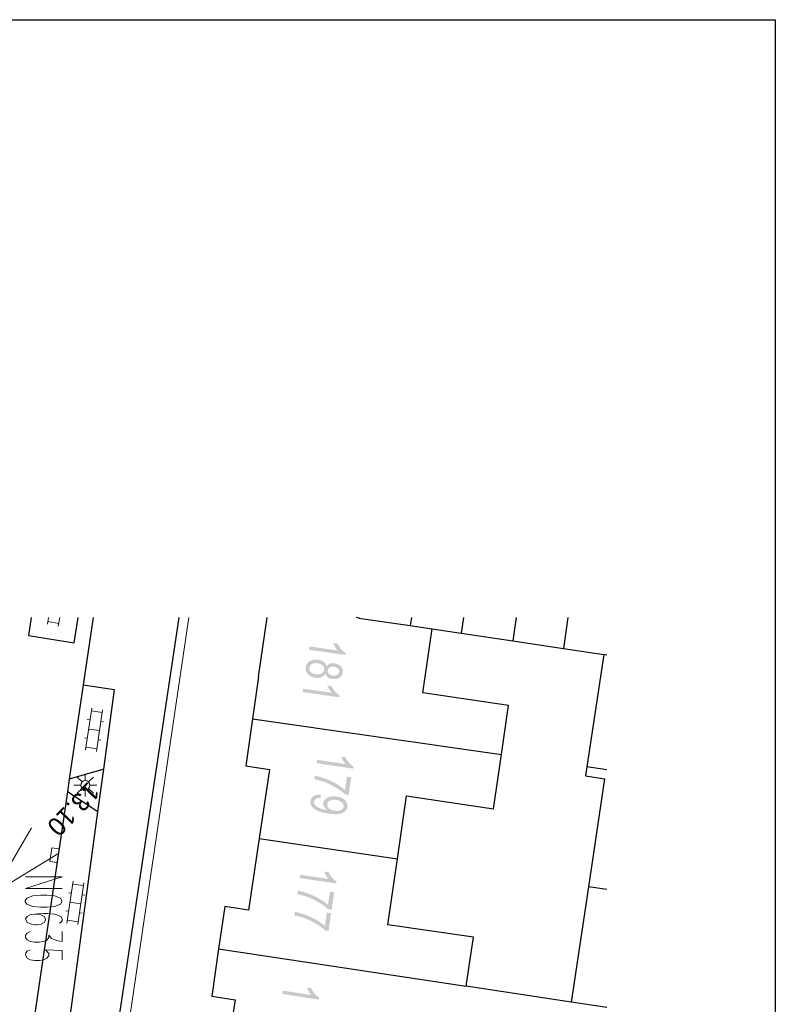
# Model space of a CAD drawing. Header units: metres. Extents: x 134035 to 140154, y 395174 to 396296.
# Tile 24 of 24: x 140113 to 140154, y 396154 to 396208. Entities that reach past the tile are written whole.
import ezdxf
from ezdxf.enums import TextEntityAlignment as Align

# ---------------------------------------------------------------- set-up
doc = ezdxf.new("R2010")
doc.units = ezdxf.units.M
doc.header["$MEASUREMENT"] = 0
doc.styles.add('Style-ENGINEERING', font='ENGINEERING.shx')

# ---------------------------------------------------------------- blocks, each defined once
blk = doc.blocks.new('*U42')
at = {"color": 252, "linetype": 'Continuous', "lineweight": 13}
blk.add_line((140116.316, 396165.601), (140116.316, 396165.608), dxfattribs=at)
at = {"color": 252, "linetype": 'Continuous', "lineweight": 13, "flags": 128}
blk.add_lwpolyline([(140116.331, 396165.625), (140116.339, 396165.617), (140116.339, 396165.601), (140116.331, 396165.594), (140116.323, 396165.594), (140116.316, 396165.601), (140116.306, 396165.592), (140116.297, 396165.592), (140116.289, 396165.6), (140116.289, 396165.617), (140116.297, 396165.625)], dxfattribs=at)
blk = doc.blocks.new('*U43')
at = {"color": 252, "linetype": 'Continuous', "lineweight": 13}
blk.add_line((140116.289, 396165.577), (140116.339, 396165.545), dxfattribs=at)
at = {"color": 252, "linetype": 'Continuous', "lineweight": 13, "flags": 128}
blk.add_lwpolyline([(140116.339, 396165.57), (140116.339, 396165.553), (140116.33, 396165.545), (140116.298, 396165.545), (140116.289, 396165.553), (140116.289, 396165.57), (140116.298, 396165.577), (140116.33, 396165.577), (140116.339, 396165.57)], dxfattribs=at)
blk = doc.blocks.new('*U82')
at = {"color": 252, "linetype": 'Continuous', "lineweight": 13}
blk.add_line((140115.153, 396157.849), (140115.153, 396157.306), dxfattribs=at)
at = {"color": 252, "linetype": 'Continuous', "lineweight": 13, "flags": 128}
blk.add_lwpolyline([(140115.153, 396157.306), (140114.917, 396157.345), (140114.743, 396157.392), (140114.57, 396157.471), (140114.413, 396157.644), (140114.413, 396157.518), (140114.318, 396157.384), (140114.145, 396157.306), (140113.909, 396157.266), (140113.641, 396157.266), (140113.405, 396157.306), (140113.232, 396157.4), (140113.153, 396157.518), (140113.153, 396157.644), (140113.247, 396157.77), (140113.405, 396157.849)], dxfattribs=at)
blk = doc.blocks.new('*U83')
at = {"color": 252, "linetype": 'Continuous', "lineweight": 13, "flags": 128}
for points in [[(140114.24, 396156.857), (140114.413, 396156.652), (140114.429, 396156.518), (140114.318, 396156.4), (140114.145, 396156.313), (140113.909, 396156.274), (140113.767, 396156.274), (140113.657, 396156.274), (140113.405, 396156.313), (140113.232, 396156.4), (140113.153, 396156.565), (140113.169, 396156.691), (140113.232, 396156.778), (140113.405, 396156.857)], [(140115.153, 396156.313), (140115.153, 396156.817), (140114.24, 396156.857)]]:
    blk.add_lwpolyline(points, dxfattribs=at)

msp = doc.modelspace()

# ---------------------------------------------------------------- hatches: boundary and pattern name
at = {"linetype": 'Continuous', "lineweight": 0}
h = msp.add_hatch(color=252, dxfattribs=at)
edge = h.paths.add_edge_path()
edge.add_line((140128.6, 396173.211), (140128.627, 396173.393))
edge.add_line((140128.627, 396173.393), (140130.175, 396173.171))
edge.add_spline(control_points=[(140130.175, 396173.171), (140130.101, 396173.249), (140130.033, 396173.368), (140129.964, 396173.487), (140129.935, 396173.578)], knot_values=[0, 0, 0, 0.5, 0.5, 1, 1, 1], degree=2, periodic=0)
edge.add_line((140129.935, 396173.578), (140130.169, 396173.544))
edge.add_spline(control_points=[(140130.169, 396173.544), (140130.243, 396173.377), (140130.363, 396173.243), (140130.483, 396173.109), (140130.605, 396173.043)], knot_values=[0, 0, 0, 0.5, 0.5, 1, 1, 1], degree=2, periodic=0)
edge.add_line((140130.605, 396173.043), (140130.588, 396172.926))
edge.add_line((140130.588, 396172.926), (140128.6, 396173.211))
h = msp.add_hatch(color=252, dxfattribs=at)
edge = h.paths.add_edge_path()
edge.add_spline(control_points=[(140129.567, 396172.308), (140129.639, 396172.414), (140129.749, 396172.454), (140129.86, 396172.495), (140130.003, 396172.474), (140130.218, 396172.443), (140130.349, 396172.306), (140130.479, 396172.168), (140130.451, 396171.975), (140130.423, 396171.781), (140130.256, 396171.684), (140130.089, 396171.587), (140129.873, 396171.618), (140129.735, 396171.638), (140129.641, 396171.707), (140129.547, 396171.776), (140129.508, 396171.894), (140129.429, 396171.766), (140129.286, 396171.713), (140129.144, 396171.661), (140128.96, 396171.687), (140128.706, 396171.723), (140128.552, 396171.883), (140128.399, 396172.042), (140128.43, 396172.262), (140128.462, 396172.482), (140128.655, 396172.591), (140128.848, 396172.701), (140129.107, 396172.664), (140129.3, 396172.636), (140129.42, 396172.544), (140129.54, 396172.451), (140129.567, 396172.308)], knot_values=[0, 0, 0, 0.0625, 0.0625, 0.125, 0.125, 0.1875, 0.1875, 0.25, 0.25, 0.3125, 0.3125, 0.375, 0.375, 0.4375, 0.4375, 0.5, 0.5, 0.5625, 0.5625, 0.625, 0.625, 0.6875, 0.6875, 0.75, 0.75, 0.8125, 0.8125, 0.875, 0.875, 0.9375, 0.9375, 1, 1, 1], degree=2, periodic=0)
edge = h.paths.add_edge_path(flags=16)
edge.add_spline(control_points=[(140129.078, 396172.476), (140128.974, 396172.491), (140128.872, 396172.469), (140128.769, 396172.446), (140128.705, 396172.381), (140128.641, 396172.316), (140128.629, 396172.232), (140128.611, 396172.101), (140128.711, 396172.001), (140128.811, 396171.9), (140128.984, 396171.875), (140129.159, 396171.85), (140129.287, 396171.921), (140129.414, 396171.991), (140129.433, 396172.123), (140129.451, 396172.251), (140129.35, 396172.352), (140129.248, 396172.452), (140129.078, 396172.476)], knot_values=[0, 0, 0, 0.111111, 0.111111, 0.222222, 0.222222, 0.333333, 0.333333, 0.444444, 0.444444, 0.555556, 0.555556, 0.666667, 0.666667, 0.777778, 0.777778, 0.888889, 0.888889, 1, 1, 1], degree=2, periodic=0)
edge = h.paths.add_edge_path(flags=16)
edge.add_spline(control_points=[(140129.984, 396172.285), (140129.844, 396172.305), (140129.745, 396172.251), (140129.647, 396172.196), (140129.631, 396172.088), (140129.616, 396171.983), (140129.695, 396171.904), (140129.774, 396171.824), (140129.902, 396171.806), (140130.035, 396171.787), (140130.136, 396171.842), (140130.237, 396171.898), (140130.252, 396172.001), (140130.267, 396172.105), (140130.187, 396172.186), (140130.108, 396172.267), (140129.984, 396172.285)], knot_values=[0, 0, 0, 0.125, 0.125, 0.25, 0.25, 0.375, 0.375, 0.5, 0.5, 0.625, 0.625, 0.75, 0.75, 0.875, 0.875, 1, 1, 1], degree=2, periodic=0)
h = msp.add_hatch(color=252, dxfattribs=at)
edge = h.paths.add_edge_path()
edge.add_line((140128.269, 396170.905), (140128.295, 396171.087))
edge.add_line((140128.295, 396171.087), (140129.844, 396170.865))
edge.add_spline(control_points=[(140129.844, 396170.865), (140129.77, 396170.943), (140129.701, 396171.061), (140129.633, 396171.18), (140129.603, 396171.271)], knot_values=[0, 0, 0, 0.5, 0.5, 1, 1, 1], degree=2, periodic=0)
edge.add_line((140129.603, 396171.271), (140129.838, 396171.238))
edge.add_spline(control_points=[(140129.838, 396171.238), (140129.912, 396171.071), (140130.032, 396170.937), (140130.152, 396170.803), (140130.273, 396170.737)], knot_values=[0, 0, 0, 0.5, 0.5, 1, 1, 1], degree=2, periodic=0)
edge.add_line((140130.273, 396170.737), (140130.257, 396170.62))
edge.add_line((140130.257, 396170.62), (140128.269, 396170.905))
h = msp.add_hatch(color=252, dxfattribs=at)
edge = h.paths.add_edge_path()
edge.add_line((140129.029, 396167.027), (140129.056, 396167.209))
edge.add_line((140129.056, 396167.209), (140130.604, 396166.979))
edge.add_spline(control_points=[(140130.604, 396166.979), (140130.53, 396167.057), (140130.462, 396167.176), (140130.394, 396167.295), (140130.365, 396167.386)], knot_values=[0, 0, 0, 0.5, 0.5, 1, 1, 1], degree=2, periodic=0)
edge.add_line((140130.365, 396167.386), (140130.6, 396167.351))
edge.add_spline(control_points=[(140130.6, 396167.351), (140130.673, 396167.184), (140130.792, 396167.05), (140130.911, 396166.915), (140131.032, 396166.849)], knot_values=[0, 0, 0, 0.5, 0.5, 1, 1, 1], degree=2, periodic=0)
edge.add_line((140131.032, 396166.849), (140131.015, 396166.731))
edge.add_line((140131.015, 396166.731), (140129.029, 396167.027))
h = msp.add_hatch(color=252, dxfattribs=at)
edge = h.paths.add_edge_path()
edge.add_line((140130.677, 396166.292), (140130.911, 396166.257))
edge.add_line((140130.911, 396166.257), (140130.768, 396165.297))
edge.add_line((140130.768, 396165.297), (140130.579, 396165.325))
edge.add_spline(control_points=[(140130.579, 396165.325), (140130.399, 396165.496), (140130.086, 396165.685), (140129.774, 396165.874), (140129.433, 396166.002), (140129.193, 396166.093), (140128.899, 396166.152)], knot_values=[0, 0, 0, 0.333333, 0.333333, 0.666667, 0.666667, 1, 1, 1], degree=2, periodic=0)
edge.add_line((140128.899, 396166.152), (140128.927, 396166.34))
edge.add_spline(control_points=[(140128.927, 396166.34), (140129.16, 396166.302), (140129.481, 396166.188), (140129.802, 396166.073), (140130.09, 396165.904), (140130.379, 396165.735), (140130.569, 396165.566)], knot_values=[0, 0, 0, 0.333333, 0.333333, 0.666667, 0.666667, 1, 1, 1], degree=2, periodic=0)
edge.add_line((140130.569, 396165.566), (140130.677, 396166.292))
h = msp.add_hatch(color=252, dxfattribs=at)
edge = h.paths.add_edge_path()
edge.add_line((140129.243, 396165.312), (140129.238, 396165.133))
edge.add_spline(control_points=[(140129.238, 396165.133), (140129.07, 396165.136), (140128.986, 396165.084), (140128.902, 396165.033), (140128.888, 396164.934), (140128.875, 396164.851), (140128.917, 396164.779), (140128.959, 396164.708), (140129.039, 396164.656), (140129.119, 396164.603), (140129.26, 396164.554), (140129.402, 396164.505), (140129.553, 396164.482), (140129.57, 396164.48), (140129.602, 396164.476), (140129.494, 396164.548), (140129.436, 396164.653), (140129.378, 396164.758), (140129.394, 396164.869), (140129.422, 396165.053), (140129.619, 396165.154), (140129.816, 396165.255), (140130.107, 396165.211), (140130.408, 396165.167), (140130.571, 396165.006), (140130.735, 396164.846), (140130.705, 396164.646), (140130.684, 396164.501), (140130.562, 396164.397), (140130.44, 396164.292), (140130.239, 396164.259), (140130.037, 396164.225), (140129.673, 396164.279), (140129.294, 396164.336), (140129.079, 396164.431), (140128.863, 396164.526), (140128.764, 396164.665), (140128.665, 396164.804), (140128.689, 396164.968), (140128.715, 396165.142), (140128.861, 396165.233), (140129.006, 396165.324), (140129.243, 396165.312)], knot_values=[0, 0, 0, 0.047619, 0.047619, 0.095238, 0.095238, 0.142857, 0.142857, 0.190476, 0.190476, 0.238095, 0.238095, 0.285714, 0.285714, 0.333333, 0.333333, 0.380952, 0.380952, 0.428571, 0.428571, 0.47619, 0.47619, 0.52381, 0.52381, 0.571429, 0.571429, 0.619048, 0.619048, 0.666667, 0.666667, 0.714286, 0.714286, 0.761905, 0.761905, 0.809524, 0.809524, 0.857143, 0.857143, 0.904762, 0.904762, 0.952381, 0.952381, 1, 1, 1], degree=2, periodic=0)
edge = h.paths.add_edge_path(flags=16)
edge.add_spline(control_points=[(140130.004, 396164.437), (140130.213, 396164.406), (140130.349, 396164.471), (140130.484, 396164.535), (140130.501, 396164.653), (140130.519, 396164.775), (140130.4, 396164.884), (140130.281, 396164.993), (140130.071, 396165.025), (140129.882, 396165.053), (140129.751, 396164.985), (140129.62, 396164.918), (140129.602, 396164.792), (140129.583, 396164.666), (140129.689, 396164.567), (140129.795, 396164.468), (140130.004, 396164.437)], knot_values=[0, 0, 0, 0.125, 0.125, 0.25, 0.25, 0.375, 0.375, 0.5, 0.5, 0.625, 0.625, 0.75, 0.75, 0.875, 0.875, 1, 1, 1], degree=2, periodic=0)
h = msp.add_hatch(color=252, dxfattribs=at)
edge = h.paths.add_edge_path()
edge.add_line((140128.101, 396160.763), (140128.128, 396160.945))
edge.add_line((140128.128, 396160.945), (140129.676, 396160.718))
edge.add_spline(control_points=[(140129.676, 396160.718), (140129.602, 396160.796), (140129.534, 396160.915), (140129.466, 396161.034), (140129.436, 396161.125)], knot_values=[0, 0, 0, 0.5, 0.5, 1, 1, 1], degree=2, periodic=0)
edge.add_line((140129.436, 396161.125), (140129.671, 396161.091))
edge.add_spline(control_points=[(140129.671, 396161.091), (140129.745, 396160.924), (140129.864, 396160.79), (140129.984, 396160.655), (140130.105, 396160.589)], knot_values=[0, 0, 0, 0.5, 0.5, 1, 1, 1], degree=2, periodic=0)
edge.add_line((140130.105, 396160.589), (140130.088, 396160.472))
edge.add_line((140130.088, 396160.472), (140128.101, 396160.763))
h = msp.add_hatch(color=252, dxfattribs=at)
edge = h.paths.add_edge_path()
edge.add_line((140129.75, 396160.031), (140129.984, 396159.997))
edge.add_line((140129.984, 396159.997), (140129.843, 396159.036))
edge.add_line((140129.843, 396159.036), (140129.654, 396159.064))
edge.add_spline(control_points=[(140129.654, 396159.064), (140129.474, 396159.235), (140129.161, 396159.423), (140128.848, 396159.611), (140128.507, 396159.739), (140128.266, 396159.83), (140127.973, 396159.888)], knot_values=[0, 0, 0, 0.333333, 0.333333, 0.666667, 0.666667, 1, 1, 1], degree=2, periodic=0)
edge.add_line((140127.973, 396159.888), (140128.001, 396160.076))
edge.add_spline(control_points=[(140128.001, 396160.076), (140128.234, 396160.039), (140128.555, 396159.925), (140128.876, 396159.81), (140129.165, 396159.642), (140129.454, 396159.474), (140129.644, 396159.305)], knot_values=[0, 0, 0, 0.333333, 0.333333, 0.666667, 0.666667, 1, 1, 1], degree=2, periodic=0)
edge.add_line((140129.644, 396159.305), (140129.75, 396160.031))
h = msp.add_hatch(color=252, dxfattribs=at)
edge = h.paths.add_edge_path()
edge.add_line((140129.581, 396158.878), (140129.815, 396158.844))
edge.add_line((140129.815, 396158.844), (140129.674, 396157.884))
edge.add_line((140129.674, 396157.884), (140129.485, 396157.912))
edge.add_spline(control_points=[(140129.485, 396157.912), (140129.305, 396158.083), (140128.992, 396158.271), (140128.679, 396158.459), (140128.338, 396158.586), (140128.097, 396158.677), (140127.804, 396158.736)], knot_values=[0, 0, 0, 0.333333, 0.333333, 0.666667, 0.666667, 1, 1, 1], degree=2, periodic=0)
edge.add_line((140127.804, 396158.736), (140127.832, 396158.924))
edge.add_spline(control_points=[(140127.832, 396158.924), (140128.065, 396158.886), (140128.386, 396158.772), (140128.707, 396158.658), (140128.996, 396158.49), (140129.285, 396158.322), (140129.475, 396158.152)], knot_values=[0, 0, 0, 0.333333, 0.333333, 0.666667, 0.666667, 1, 1, 1], degree=2, periodic=0)
edge.add_line((140129.475, 396158.152), (140129.581, 396158.878))
h = msp.add_hatch(color=252, dxfattribs=at)
edge = h.paths.add_edge_path()
edge.add_line((140127.16, 396154.446), (140127.188, 396154.627))
edge.add_line((140127.188, 396154.627), (140128.734, 396154.386))
edge.add_spline(control_points=[(140128.734, 396154.386), (140128.661, 396154.465), (140128.594, 396154.585), (140128.527, 396154.704), (140128.498, 396154.796)], knot_values=[0, 0, 0, 0.5, 0.5, 1, 1, 1], degree=2, periodic=0)
edge.add_line((140128.498, 396154.796), (140128.733, 396154.759))
edge.add_spline(control_points=[(140128.733, 396154.759), (140128.805, 396154.592), (140128.923, 396154.456), (140129.041, 396154.321), (140129.162, 396154.254)], knot_values=[0, 0, 0, 0.5, 0.5, 1, 1, 1], degree=2, periodic=0)
edge.add_line((140129.162, 396154.254), (140129.144, 396154.136))
edge.add_line((140129.144, 396154.136), (140127.16, 396154.446))

# ---------------------------------------------------------------- linework, layer by layer
at = {"color": 252}
for p, q in [((140113.455, 396174.961), (140113.304, 396173.984)), ((140121.512, 396174.961), (140115.192, 396132.822)), ((140115.798, 396173.597), (140116.015, 396174.961)), ((140116.843, 396174.961), (140116.3, 396171.293)), ((140125.862, 396171.732), (140126.328, 396174.961)), ((140131.322, 396174.942), (140131.201, 396174.961)), ((140131.325, 396174.961), (140131.322, 396174.942)), ((140131.322, 396174.942), (140134.129, 396174.526)), ((140134.196, 396174.961), (140134.129, 396174.526)), ((140137.03, 396174.961), (140136.906, 396174.112)), ((140139.907, 396174.961), (140139.731, 396173.689)), ((140142.719, 396174.961), (140142.48, 396173.278)), ((140134.129, 396174.526), (140135.329, 396174.348)), ((140134.807, 396170.862), (140135.329, 396174.348)), ((140135.329, 396174.348), (140136.906, 396174.112)), ((140113.304, 396173.984), (140115.798, 396173.597)), ((140136.906, 396174.112), (140139.731, 396173.689)), ((140139.731, 396173.689), (140142.48, 396173.278)), ((140142.48, 396173.278), (140144.679, 396172.949)), ((140144.679, 396172.949), (140143.759, 396166.82)), ((140144.851, 396172.924), (140144.679, 396172.949)), ((140125.862, 396171.732), (140125.531, 396169.442)), ((140116.3, 396171.293), (140115.537, 396166.149)), ((140116.3, 396171.293), (140117.999, 396171.039)), ((140117.413, 396166.703), (140117.999, 396171.039)), ((140139.492, 396170.175), (140134.807, 396170.862)), ((140139.099, 396167.494), (140139.492, 396170.175)), ((140125.531, 396169.442), (140125.162, 396166.882)), ((140125.531, 396169.442), (140139.099, 396167.494)), ((140138.667, 396164.546), (140139.099, 396167.494)), ((140125.162, 396166.882), (140126.452, 396166.692)), ((140117.413, 396166.703), (140115.537, 396166.149)), ((140117.099, 396164.374), (140117.413, 396166.703)), ((140126.452, 396166.692), (140125.892, 396162.926)), ((140143.759, 396166.82), (140143.686, 396166.337)), ((140143.686, 396166.337), (140144.729, 396166.181)), ((140144.851, 396166.657), (140143.759, 396166.82)), ((140115.537, 396166.149), (140115.434, 396165.457)), ((140144.729, 396166.181), (140143.845, 396160.29)), ((140115.434, 396165.457), (140112.004, 396142.269)), ((140117.099, 396164.374), (140115.434, 396165.457)), ((140133.427, 396161.813), (140133.929, 396165.24)), ((140133.929, 396165.24), (140138.667, 396164.546)), ((140114.187, 396142.817), (140117.099, 396164.374)), ((140125.892, 396162.926), (140125.312, 396159.022)), ((140125.892, 396162.926), (140133.427, 396161.813)), ((140132.901, 396158.224), (140133.427, 396161.813)), ((140143.845, 396160.29), (140142.901, 396154.006)), ((140144.851, 396160.14), (140143.845, 396160.29)), ((140124.022, 396159.212), (140123.681, 396156.904)), ((140125.312, 396159.022), (140124.022, 396159.212)), ((140137.57, 396157.54), (140132.901, 396158.224)), ((140137.178, 396154.865), (140137.57, 396157.54)), ((140123.681, 396156.904), (140123.302, 396154.332)), ((140123.681, 396156.904), (140137.178, 396154.865)), ((140142.901, 396154.006), (140137.178, 396154.865)), ((140123.302, 396154.332), (140124.582, 396154.132)), ((140124.582, 396154.132), (140124.005, 396150.42)), ((140144.851, 396153.714), (140142.901, 396154.006))]:
    msp.add_line(p, q, dxfattribs=at)
at = {"color": 252, "linetype": 'Continuous', "lineweight": 0}
for p, q in [((140114.409, 396174.961), (140114.34, 396174.607)), ((140115.021, 396174.961), (140114.928, 396174.491)), ((140122.061, 396174.961), (140119.372, 396156.787)), ((140114.369, 396174.754), (140114.957, 396174.638)), ((140116.761, 396170.028), (140116.425, 396167.752)), ((140116.739, 396169.879), (140117.333, 396169.792)), ((140117.355, 396169.94), (140117.019, 396167.665)), ((140116.518, 396169.407), (140116.666, 396169.385)), ((140117.26, 396169.297), (140117.408, 396169.275)), ((140116.593, 396168.89), (140117.187, 396168.802)), ((140116.372, 396168.417), (140116.52, 396168.395)), ((140117.114, 396168.308), (140117.262, 396168.286)), ((140116.447, 396167.901), (140117.041, 396167.813)), ((140116.407, 396166.079), (140116.407, 396166.454)), ((140116.157, 396165.829), (140115.782, 396165.829)), ((140116.23, 396166.006), (140115.965, 396166.271)), ((140116.584, 396166.006), (140116.849, 396166.271)), ((140116.657, 396165.829), (140117.032, 396165.829)), ((140115.965, 396165.387), (140116.23, 396165.652)), ((140116.407, 396165.579), (140116.407, 396165.204)), ((140116.584, 396165.652), (140116.849, 396165.387)), ((140115.403, 396158.312), (140115.739, 396160.588)), ((140116.311, 396160.352), (140115.717, 396160.439)), ((140115.997, 396158.225), (140116.333, 396160.5)), ((140115.644, 396159.945), (140115.496, 396159.967)), ((140116.386, 396159.835), (140116.238, 396159.857)), ((140116.165, 396159.362), (140115.571, 396159.45)), ((140115.498, 396158.955), (140115.35, 396158.977)), ((140116.24, 396158.846), (140116.092, 396158.868)), ((140116.019, 396158.373), (140115.425, 396158.461)), ((140119.372, 396156.787), (140116.093, 396134.634))]:
    msp.add_line(p, q, dxfattribs=at)
at = {"flags": 128}
msp.add_lwpolyline([(140053.377, 396207.559), (140154.037, 396207.559), (140154.037, 396024.689), (140053.377, 396024.689), (140053.377, 396207.559)], close=True, dxfattribs=at)
at = {"color": 252, "linetype": 'Continuous', "lineweight": 13, "flags": 128}
for points in [[(140116.339, 396165.69), (140116.289, 396165.705), (140116.339, 396165.721)], [(140116.331, 396165.673), (140116.339, 396165.666), (140116.339, 396165.649), (140116.331, 396165.641), (140116.323, 396165.641), (140116.297, 396165.673), (140116.289, 396165.673), (140116.289, 396165.641)], [(140113.153, 396160.825), (140115.153, 396160.825), (140113.153, 396160.195), (140115.153, 396160.195)], [(140114.728, 396159.802), (140115.058, 396159.676), (140115.137, 396159.55), (140115.137, 396159.463), (140115.058, 396159.337), (140114.728, 396159.211), (140114.303, 396159.172), (140113.972, 396159.172), (140113.547, 396159.211), (140113.216, 396159.337), (140113.137, 396159.463), (140113.137, 396159.55), (140113.216, 396159.676), (140113.547, 396159.802), (140113.972, 396159.833), (140114.318, 396159.833), (140114.728, 396159.802)], [(140114.995, 396158.298), (140115.09, 396158.353), (140115.153, 396158.455), (140115.153, 396158.55), (140115.074, 396158.676), (140114.743, 396158.802), (140114.366, 396158.841), (140114.145, 396158.841), (140113.814, 396158.817), (140113.468, 396158.77), (140113.405, 396158.754), (140113.232, 396158.676), (140113.153, 396158.55), (140113.232, 396158.345), (140113.405, 396158.266), (140113.657, 396158.211), (140113.751, 396158.219), (140114.003, 396158.258), (140114.161, 396158.345), (140114.24, 396158.463), (140114.24, 396158.55), (140114.161, 396158.676), (140113.988, 396158.762), (140113.673, 396158.802)]]:
    msp.add_lwpolyline(points, dxfattribs=at)
at = {"color": 252, "linetype": 'Continuous', "lineweight": 0, "flags": 128}
for points in [[(140114.904, 396162.093), (140111.38, 396159.948), (140113.47, 396163.496)], [(140114.923, 396161.982), (140114.977, 396162.353), (140114.581, 396162.411), (140114.473, 396161.669), (140114.869, 396161.611), (140114.923, 396161.982)]]:
    msp.add_lwpolyline(points, dxfattribs=at)
at = {"color": 252, "linetype": 'Continuous', "lineweight": 0}
msp.add_circle((140116.407, 396165.829), 0.25, dxfattribs=at)

# ---------------------------------------------------------------- block references
at = {"color": 252, "linetype": 'Continuous', "lineweight": 13}
for name in ['*U42', '*U43', '*U82', '*U83']:
    msp.add_blockref(name, (0, 0), dxfattribs=at)

# ---------------------------------------------------------------- texts
at = {"color": 252, "linetype": 'Continuous', "lineweight": 0, "style": 'Style-ENGINEERING'}
msp.add_text('13.10', height=1, rotation=226.1269, dxfattribs=at).set_placement((140115.769, 396164.513), align=Align.MIDDLE_CENTER)

doc.saveas('drawing.dxf')
